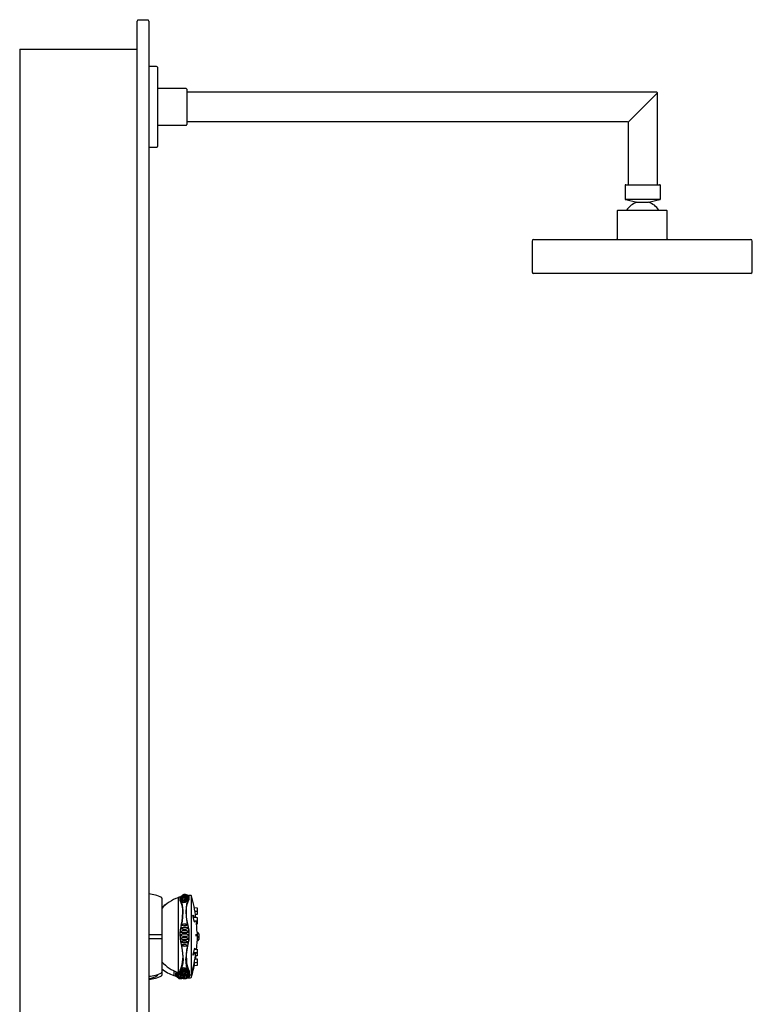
# Model space of a CAD drawing. Header units: millimetres. Extents: x 0 to 0.5, y -0.02 to 1.32.
# Tile 3 of 3: x 0 to 0.5, y 0.65 to 1.32. Entities that reach past the tile are written whole.
import ezdxf

# ---------------------------------------------------------------- set-up
doc = ezdxf.new("R2010")
doc.units = ezdxf.units.MM
doc.header["$LTSCALE"] = 0.6
doc.layers.add('BLOCKS', color=3, linetype='Continuous')

msp = doc.modelspace()

# ---------------------------------------------------------------- linework, layer by layer
at = {"layer": 'BLOCKS'}
for p, q in [((0.0805, 1.32), (0.08, 1.319)), ((0.0805, 1.32), (0.0875, 1.32)), ((0.088, 1.319), (0.0875, 1.32)), ((0.08, 1.315), (0.08, 1.319)), ((0.08, -0.015), (0.08, 1.315)), ((0.088, 1.319), (0.088, 1.315)), ((0.088, 1.315), (0.088, -0.015)), ((0, 1.3), (0.08, 1.3)), ((0, 1.3), (0, 0)), ((0.09326, 1.28816), (0.08826, 1.28816)), ((0.09376, 1.28766), (0.09376, 1.23366)), ((0.11326, 1.27316), (0.09426, 1.27316)), ((0.11376, 1.27266), (0.11376, 1.24866)), ((0.43376, 1.27066), (0.11426, 1.27066)), ((0.43426, 1.27016), (0.41426, 1.25016)), ((0.43426, 1.20766), (0.43426, 1.27016)), ((0.09426, 1.24816), (0.11326, 1.24816)), ((0.11426, 1.25066), (0.41376, 1.25066)), ((0.41426, 1.25016), (0.41426, 1.20766)), ((0.08826, 1.23316), (0.09326, 1.23316)), ((0.41226, 1.20716), (0.41226, 1.19806)), ((0.41276, 1.20766), (0.43576, 1.20766)), ((0.43626, 1.19806), (0.43626, 1.20716)), ((0.41265, 1.19757), (0.42034, 1.19578)), ((0.42426, 1.19757), (0.41265, 1.19757)), ((0.42034, 1.19578), (0.42818, 1.19578)), ((0.43587, 1.19757), (0.42426, 1.19757)), ((0.42818, 1.19578), (0.43587, 1.19757)), ((0.40689, 1.18989), (0.40689, 1.17089)), ((0.40739, 1.19039), (0.44039, 1.19039)), ((0.44089, 1.17089), (0.44089, 1.18989)), ((0.34889, 1.16939), (0.34889, 1.14839)), ((0.34989, 1.17039), (0.49789, 1.17039)), ((0.49889, 1.14839), (0.49889, 1.16939)), ((0.49789, 1.14739), (0.34989, 1.14739)), ((0.11474, 0.72402), (0.11502, 0.72382)), ((0.11692, 0.66841), (0.11692, 0.72371)), ((0.09686, 0.72233), (0.09686, 0.67182)), ((0.10781, 0.72253), (0.10781, 0.69707)), ((0.11502, 0.72179), (0.1144, 0.72028)), ((0.11469, 0.71992), (0.1153, 0.7215)), ((0.1189, 0.71584), (0.12078, 0.7157)), ((0.12065, 0.71319), (0.1194, 0.71322)), ((0.12065, 0.71117), (0.11973, 0.71119)), ((0.1144, 0.70353), (0.11502, 0.70035)), ((0.1153, 0.70036), (0.11469, 0.70354)), ((0.11822, 0.70921), (0.12075, 0.70906)), ((0.11879, 0.70973), (0.11879, 0.70973)), ((0.12068, 0.70655), (0.11886, 0.70656)), ((0.12068, 0.70453), (0.12051, 0.70453)), ((0.10781, 0.69707), (0.10781, 0.67162)), ((0.12079, 0.69912), (0.12079, 0.69502)), ((0.12079, 0.69912), (0.12079, 0.69707)), ((0.12079, 0.69707), (0.12079, 0.69502)), ((0.12194, 0.69797), (0.12194, 0.69617)), ((0.11502, 0.69379), (0.1144, 0.69061)), ((0.11469, 0.69061), (0.1153, 0.69379)), ((0.12079, 0.6952), (0.12079, 0.693)), ((0.12079, 0.69502), (0.12079, 0.693)), ((0.12194, 0.69595), (0.12194, 0.69415)), ((0.12075, 0.68508), (0.11822, 0.68494)), ((0.11879, 0.68442), (0.11879, 0.68442)), ((0.11886, 0.68758), (0.12068, 0.68759)), ((0.11318, 0.68111), (0.11318, 0.68102)), ((0.1194, 0.68092), (0.12065, 0.68095)), ((0.12075, 0.68306), (0.11974, 0.683)), ((0.09396, 0.67029), (0.09396, 0.6698)), ((0.09686, 0.67182), (0.09686, 0.6698)), ((0.10491, 0.67284), (0.10491, 0.6696)), ((0.11502, 0.67236), (0.1144, 0.67386)), ((0.11462, 0.67003), (0.11502, 0.67033)), ((0.11469, 0.67422), (0.1153, 0.67264)), ((0.11109, 0.6693), (0.11109, 0.6693)), ((0.11156, 0.66789), (0.11152, 0.6679)), ((0.11156, 0.66789), (0.11212, 0.66831)), ((0.11255, 0.66928), (0.1124, 0.66859)), ((0.11353, 0.66936), (0.11353, 0.66805)), ((0.11401, 0.66841), (0.11401, 0.66969))]:
    msp.add_line(p, q, dxfattribs=at)
at = {"layer": 'BLOCKS', "flags": 128}
for points in [[(0.11042, 0.72225), (0.10977, 0.72206), (0.10948, 0.72201), (0.10937, 0.72201), (0.10935, 0.72202), (0.10934, 0.72205), (0.10934, 0.72206), (0.10983, 0.72269), (0.11047, 0.72322), (0.11122, 0.7236), (0.11204, 0.72382), (0.11288, 0.72387), (0.11372, 0.72374), (0.11451, 0.72344), (0.11518, 0.723)], [(0.10949, 0.72273), (0.10997, 0.72331), (0.11058, 0.7238), (0.11129, 0.72416), (0.11205, 0.72437), (0.11285, 0.72442), (0.11363, 0.7243), (0.11438, 0.72403), (0.11514, 0.72356)], [(0.10998, 0.72344), (0.11026, 0.72379), (0.1108, 0.72421), (0.11141, 0.72453), (0.11207, 0.72471), (0.11276, 0.72475), (0.11344, 0.72465), (0.11409, 0.72442), (0.11474, 0.72402)], [(0.11089, 0.72426), (0.11111, 0.72444), (0.11158, 0.72469), (0.1121, 0.72484), (0.11263, 0.72487), (0.11316, 0.72479), (0.11366, 0.72459), (0.11371, 0.72456)], [(0.11502, 0.72382), (0.11514, 0.72357), (0.11523, 0.72289), (0.11509, 0.72203), (0.11502, 0.72179)], [(0.11502, 0.72382), (0.11508, 0.72381), (0.11513, 0.72379), (0.11518, 0.72377), (0.11522, 0.72373), (0.11525, 0.72369), (0.11528, 0.72364), (0.11529, 0.72359), (0.1153, 0.72353)], [(0.10993, 0.71913), (0.10928, 0.72064)], [(0.11012, 0.71959), (0.10944, 0.72107), (0.10931, 0.72232), (0.10956, 0.72304), (0.10998, 0.72344)], [(0.11066, 0.72146), (0.10996, 0.72128), (0.10965, 0.72124), (0.10953, 0.72125), (0.1095, 0.72127), (0.10949, 0.7213), (0.1095, 0.72134), (0.10998, 0.72189), (0.11059, 0.72236), (0.1113, 0.72269), (0.11206, 0.72289), (0.11285, 0.72294), (0.11363, 0.72283), (0.11437, 0.72258), (0.115, 0.72221)], [(0.10995, 0.72279), (0.10965, 0.72271), (0.10953, 0.7227), (0.1095, 0.72271), (0.10949, 0.72272), (0.10949, 0.72273)], [(0.11105, 0.72051), (0.11033, 0.72036), (0.11001, 0.72034), (0.10988, 0.72037), (0.10985, 0.7204), (0.10984, 0.72044), (0.10985, 0.72049), (0.11072, 0.72128), (0.11192, 0.72175), (0.11261, 0.72182), (0.11331, 0.72175), (0.114, 0.72155), (0.11461, 0.72123)], [(0.10993, 0.70354), (0.11056, 0.70648), (0.11093, 0.70925), (0.1111, 0.71265), (0.11099, 0.71502), (0.11064, 0.71719), (0.10993, 0.71913)], [(0.11006, 0.72355), (0.11004, 0.72354), (0.11001, 0.72351), (0.10998, 0.72348), (0.10996, 0.72344), (0.10995, 0.72342)], [(0.11134, 0.7129), (0.11132, 0.71391), (0.11092, 0.71739), (0.11012, 0.71959)], [(0.11155, 0.71938), (0.11084, 0.71927), (0.11067, 0.71927), (0.11054, 0.7193), (0.11042, 0.71935), (0.1104, 0.71939), (0.11039, 0.71943), (0.1104, 0.7195), (0.11098, 0.72006), (0.11185, 0.72044), (0.11238, 0.72051), (0.11295, 0.72048), (0.11352, 0.72033), (0.11401, 0.72007)], [(0.11042, 0.72225), (0.11121, 0.72276), (0.11212, 0.72303), (0.11307, 0.72306), (0.11399, 0.72282)], [(0.11066, 0.72146), (0.11136, 0.72184), (0.11214, 0.72206), (0.11295, 0.72209), (0.11375, 0.72194)], [(0.11105, 0.72051), (0.11158, 0.72075), (0.11216, 0.7209), (0.11276, 0.72093), (0.11336, 0.72085)], [(0.11155, 0.71938), (0.11218, 0.71957), (0.11286, 0.71956)], [(0.11401, 0.72007), (0.11404, 0.72004), (0.11407, 0.72), (0.11408, 0.71995), (0.11407, 0.7199), (0.11404, 0.71985), (0.11392, 0.71977), (0.11378, 0.71971), (0.1136, 0.71966), (0.11286, 0.71956), (0.11286, 0.71956)], [(0.1144, 0.72028), (0.11367, 0.71817), (0.11328, 0.71556), (0.11318, 0.71308), (0.11334, 0.7096), (0.11388, 0.70581), (0.1144, 0.70353)], [(0.11461, 0.72123), (0.11464, 0.72119), (0.11465, 0.72115), (0.11464, 0.72111), (0.11461, 0.72107), (0.11447, 0.721), (0.11413, 0.72092), (0.11336, 0.72085)], [(0.11351, 0.71282), (0.11366, 0.71585), (0.11418, 0.71855), (0.11469, 0.71992)], [(0.115, 0.72221), (0.11501, 0.72219), (0.11502, 0.72216), (0.11501, 0.72212), (0.11498, 0.72209), (0.11484, 0.72204), (0.1145, 0.72198), (0.11375, 0.72194)], [(0.11518, 0.723), (0.11519, 0.72298), (0.11518, 0.72295), (0.11515, 0.72293), (0.11503, 0.72289), (0.11471, 0.72285), (0.11399, 0.72282)], [(0.1153, 0.7215), (0.11551, 0.72261), (0.1153, 0.72353)], [(0.11012, 0.70353), (0.11015, 0.70364), (0.11077, 0.70651), (0.11116, 0.70935), (0.11134, 0.7129)], [(0.11469, 0.70354), (0.11419, 0.70577), (0.11367, 0.70938), (0.11351, 0.71286)], [(0.11883, 0.70985), (0.11857, 0.71031), (0.11812, 0.7106), (0.11801, 0.71053), (0.118, 0.71048), (0.11799, 0.71044), (0.11799, 0.71043)], [(0.11883, 0.70665), (0.11857, 0.70761), (0.11812, 0.70966), (0.11801, 0.71023), (0.118, 0.71037), (0.11799, 0.71042), (0.11799, 0.71043)], [(0.12091, 0.71406), (0.12089, 0.71381), (0.12087, 0.71353), (0.12086, 0.71338), (0.12085, 0.71335), (0.12085, 0.71333), (0.12084, 0.71331), (0.12082, 0.71327), (0.12078, 0.71323), (0.12072, 0.7132), (0.12065, 0.71319)], [(0.12091, 0.71204), (0.12089, 0.71179), (0.12087, 0.71151), (0.12086, 0.71136), (0.12085, 0.71133), (0.12085, 0.71131), (0.12084, 0.71129), (0.12082, 0.71125), (0.12078, 0.71121), (0.12072, 0.71118), (0.12065, 0.71117)], [(0.12077, 0.7157), (0.12084, 0.71568), (0.12089, 0.71565), (0.12093, 0.71561), (0.12095, 0.71558), (0.12096, 0.71555), (0.12096, 0.71555)], [(0.12088, 0.71364), (0.12089, 0.71363), (0.12093, 0.71359), (0.12095, 0.71356), (0.12096, 0.71353), (0.12096, 0.71353)], [(0.12096, 0.71555), (0.12096, 0.71553), (0.12096, 0.71552), (0.12096, 0.7155), (0.12097, 0.71545), (0.12096, 0.71525), (0.12095, 0.71495), (0.12093, 0.71457), (0.12091, 0.71417), (0.12091, 0.71406)], [(0.12096, 0.71353), (0.12096, 0.71351), (0.12096, 0.7135), (0.12096, 0.71348), (0.12097, 0.71343), (0.12096, 0.71323), (0.12095, 0.71293), (0.12093, 0.71255), (0.12091, 0.71215), (0.12091, 0.71204)], [(0.10993, 0.70354), (0.10939, 0.70085), (0.10913, 0.69807), (0.10925, 0.69435), (0.10993, 0.69061)], [(0.11012, 0.69061), (0.10944, 0.69425), (0.10931, 0.69807), (0.10956, 0.70081), (0.11012, 0.70353)], [(0.11155, 0.70349), (0.11084, 0.70353), (0.11067, 0.70359), (0.11054, 0.70367), (0.11042, 0.70381), (0.1104, 0.70389), (0.11039, 0.70397), (0.1104, 0.70406), (0.11042, 0.70414), (0.11054, 0.7043), (0.11067, 0.7044), (0.11084, 0.70449), (0.11087, 0.70449)], [(0.11086, 0.7045), (0.11091, 0.70451), (0.11127, 0.7046), (0.11169, 0.70466), (0.11215, 0.7047), (0.11261, 0.7047), (0.11308, 0.70469), (0.11355, 0.70464), (0.11378, 0.70455), (0.11392, 0.70445), (0.11404, 0.7043), (0.11407, 0.70422), (0.11408, 0.70413), (0.11407, 0.70405), (0.11404, 0.70397), (0.11392, 0.70381), (0.11378, 0.70371), (0.1136, 0.70364), (0.11286, 0.70354), (0.11286, 0.70354)], [(0.11155, 0.70349), (0.11218, 0.70354), (0.11286, 0.70354)], [(0.11903, 0.70916), (0.11898, 0.7094), (0.11883, 0.70985)], [(0.11911, 0.70606), (0.11898, 0.70623), (0.11883, 0.70665)], [(0.11911, 0.70606), (0.11921, 0.7061), (0.11929, 0.70637)], [(0.11929, 0.70637), (0.1193, 0.70647), (0.11931, 0.70656)], [(0.12096, 0.70827), (0.12096, 0.70822), (0.12096, 0.70782), (0.12094, 0.70742), (0.12092, 0.70708), (0.1209, 0.70683), (0.12088, 0.70674), (0.12087, 0.70669), (0.12085, 0.70666), (0.12082, 0.70662), (0.12077, 0.70658), (0.1207, 0.70656), (0.12068, 0.70656)], [(0.12096, 0.70625), (0.12096, 0.7062), (0.12096, 0.7058), (0.12094, 0.7054), (0.12092, 0.70506), (0.1209, 0.70481), (0.12088, 0.70472), (0.12087, 0.70467), (0.12085, 0.70464), (0.12082, 0.7046), (0.12077, 0.70456), (0.1207, 0.70454), (0.12068, 0.70454)], [(0.12075, 0.70906), (0.12077, 0.70906), (0.12084, 0.70904), (0.12089, 0.709), (0.12091, 0.70897), (0.12093, 0.70894), (0.12094, 0.70891), (0.12095, 0.70888), (0.12096, 0.7088), (0.12096, 0.70855), (0.12096, 0.70827)], [(0.12091, 0.70695), (0.12091, 0.70695), (0.12093, 0.70692), (0.12094, 0.70689), (0.12095, 0.70686), (0.12096, 0.70678), (0.12096, 0.70653), (0.12096, 0.70625)], [(0.09686, 0.69725), (0.09556, 0.69725), (0.09452, 0.69725), (0.09347, 0.69726), (0.0924, 0.69726), (0.09131, 0.69726), (0.09022, 0.69726), (0.08911, 0.69726), (0.088, 0.69726)], [(0.11042, 0.69649), (0.10977, 0.69659), (0.10948, 0.69677), (0.10937, 0.69691), (0.10935, 0.69699), (0.10934, 0.69707), (0.10935, 0.69715), (0.10937, 0.69723), (0.10948, 0.69738), (0.10977, 0.69755), (0.11042, 0.69765)], [(0.11066, 0.69882), (0.10996, 0.6989), (0.10965, 0.69906), (0.10953, 0.6992), (0.1095, 0.69928), (0.10949, 0.69937), (0.1095, 0.69945), (0.10953, 0.69954), (0.10965, 0.69969), (0.10996, 0.69987), (0.11066, 0.69998)], [(0.11105, 0.70116), (0.11033, 0.70121), (0.11001, 0.70136), (0.10988, 0.7015), (0.10985, 0.70158), (0.10984, 0.70167), (0.10985, 0.70175), (0.10988, 0.70184), (0.11001, 0.702), (0.11033, 0.70218), (0.11046, 0.70221)], [(0.11399, 0.69767), (0.11307, 0.69767), (0.11212, 0.69767), (0.11121, 0.69767), (0.11042, 0.69765)], [(0.11045, 0.70222), (0.11049, 0.70223), (0.11098, 0.70231), (0.11154, 0.70236), (0.11213, 0.7024), (0.11275, 0.7024), (0.11336, 0.70239), (0.11337, 0.70239)], [(0.11375, 0.70004), (0.11295, 0.70006), (0.11214, 0.70006), (0.11136, 0.70003), (0.11066, 0.69998)], [(0.11066, 0.69882), (0.11136, 0.69885), (0.11214, 0.69886), (0.11295, 0.69887), (0.11375, 0.69886)], [(0.11105, 0.70116), (0.11158, 0.7012), (0.11216, 0.70123), (0.11276, 0.70123), (0.11336, 0.70122)], [(0.11337, 0.70239), (0.11413, 0.70231), (0.11447, 0.70214), (0.11461, 0.70198), (0.11464, 0.7019), (0.11465, 0.70181), (0.11464, 0.70172), (0.11461, 0.70164), (0.11447, 0.70148), (0.11413, 0.70131), (0.11336, 0.70122)], [(0.11375, 0.70004), (0.1145, 0.69995), (0.11485, 0.69977), (0.11498, 0.69962), (0.11501, 0.69953), (0.11502, 0.69945), (0.11501, 0.69936), (0.11498, 0.69928), (0.11484, 0.69912), (0.1145, 0.69895), (0.11375, 0.69886)], [(0.11399, 0.69767), (0.11471, 0.69757), (0.11503, 0.69739), (0.11515, 0.69724), (0.11518, 0.69716), (0.11519, 0.69707), (0.11518, 0.69699), (0.11515, 0.69691), (0.11503, 0.69676), (0.11471, 0.69658), (0.11399, 0.69648)], [(0.11502, 0.70035), (0.11514, 0.69924), (0.11523, 0.69681), (0.11509, 0.69439), (0.11502, 0.69379)], [(0.1153, 0.69379), (0.11551, 0.69672), (0.1153, 0.70036)], [(0.1201, 0.69753), (0.12008, 0.69735), (0.12008, 0.69714), (0.12008, 0.69692), (0.12009, 0.69672), (0.12011, 0.69656), (0.12013, 0.69646), (0.12016, 0.69642), (0.12018, 0.69646), (0.1202, 0.69657), (0.12022, 0.69673), (0.12023, 0.69694), (0.12023, 0.69715), (0.12022, 0.69736), (0.12021, 0.69754), (0.12019, 0.69766), (0.12016, 0.69772), (0.12014, 0.6977), (0.12011, 0.69762), (0.1201, 0.69753)], [(0.088, 0.69486), (0.08911, 0.69486), (0.09022, 0.69486), (0.09131, 0.69486), (0.0924, 0.69486), (0.09347, 0.69487), (0.09452, 0.69487), (0.09556, 0.69487), (0.09686, 0.69488)], [(0.11066, 0.69416), (0.10996, 0.69428), (0.10965, 0.69446), (0.10953, 0.69461), (0.1095, 0.69469), (0.10949, 0.69478), (0.1095, 0.69486), (0.10953, 0.69494), (0.10965, 0.69509), (0.10996, 0.69525), (0.11066, 0.69532)], [(0.11108, 0.69183), (0.11033, 0.69196), (0.11001, 0.69215), (0.10988, 0.6923), (0.10985, 0.69239), (0.10984, 0.69248), (0.10985, 0.69256), (0.10988, 0.69264), (0.11001, 0.69279), (0.11033, 0.69293), (0.11105, 0.69299)], [(0.10993, 0.69061), (0.11071, 0.68675), (0.11109, 0.68244), (0.11111, 0.68141)], [(0.11134, 0.68124), (0.11132, 0.68229), (0.11092, 0.68669), (0.11012, 0.69061)], [(0.11087, 0.68965), (0.11084, 0.68965), (0.11067, 0.68974), (0.11054, 0.68985), (0.11042, 0.69), (0.1104, 0.69009), (0.11039, 0.69017), (0.1104, 0.69026), (0.11042, 0.69033), (0.11054, 0.69047), (0.11067, 0.69056), (0.11084, 0.69062), (0.11155, 0.69066), (0.11155, 0.69066)], [(0.11042, 0.69649), (0.11121, 0.69648), (0.11212, 0.69647), (0.11307, 0.69647), (0.11399, 0.69648)], [(0.11375, 0.69529), (0.11295, 0.69528), (0.11214, 0.69528), (0.11136, 0.6953), (0.11066, 0.69532)], [(0.11066, 0.69416), (0.11136, 0.69411), (0.11214, 0.69409), (0.11295, 0.69409), (0.11375, 0.6941)], [(0.11336, 0.69293), (0.11276, 0.69291), (0.11216, 0.69292), (0.11158, 0.69294), (0.11105, 0.69299)], [(0.11337, 0.69176), (0.11335, 0.69176), (0.11275, 0.69174), (0.11214, 0.69175), (0.11155, 0.69178), (0.11108, 0.69183)], [(0.11286, 0.69061), (0.11219, 0.6906), (0.11155, 0.69066)], [(0.11286, 0.69061), (0.1136, 0.69051), (0.11378, 0.69043), (0.11392, 0.69033), (0.11404, 0.69018), (0.11407, 0.6901), (0.11408, 0.69001), (0.11407, 0.68993), (0.11404, 0.68985), (0.11392, 0.6897), (0.11378, 0.6896), (0.1136, 0.68953), (0.11351, 0.68952)], [(0.1144, 0.69061), (0.11367, 0.68716), (0.11328, 0.68376), (0.11318, 0.68111)], [(0.11336, 0.69293), (0.11413, 0.69283), (0.11447, 0.69266), (0.11461, 0.69251), (0.11464, 0.69243), (0.11465, 0.69234), (0.11464, 0.69225), (0.11461, 0.69216), (0.11447, 0.69201), (0.11413, 0.69184), (0.11337, 0.69176)], [(0.11351, 0.68129), (0.1136, 0.68388), (0.11397, 0.68713), (0.11469, 0.69061)], [(0.11375, 0.69529), (0.1145, 0.69519), (0.11485, 0.69502), (0.11498, 0.69487), (0.11501, 0.69478), (0.11502, 0.6947), (0.11501, 0.69461), (0.11498, 0.69452), (0.11484, 0.69437), (0.1145, 0.6942), (0.11375, 0.6941)], [(0.11351, 0.68951), (0.1135, 0.6895), (0.11307, 0.68946), (0.11261, 0.68944), (0.11215, 0.68945), (0.1117, 0.68948), (0.11128, 0.68955), (0.11092, 0.68963), (0.11087, 0.68965)], [(0.11883, 0.6875), (0.11857, 0.68653), (0.11812, 0.68448), (0.11801, 0.68391), (0.118, 0.68378), (0.11799, 0.68373), (0.11799, 0.68371)], [(0.11883, 0.6843), (0.11857, 0.68384), (0.11812, 0.68355), (0.11801, 0.68362), (0.118, 0.68367), (0.11799, 0.6837), (0.11799, 0.68371)], [(0.11911, 0.68809), (0.11898, 0.68792), (0.11883, 0.6875)], [(0.11903, 0.68498), (0.11898, 0.68475), (0.11883, 0.6843)], [(0.11911, 0.68809), (0.11921, 0.68805), (0.11929, 0.68777)], [(0.11929, 0.68777), (0.1193, 0.68768), (0.11931, 0.68758)], [(0.12068, 0.68759), (0.1207, 0.68759), (0.12077, 0.68757), (0.12081, 0.68754), (0.12084, 0.6875), (0.12086, 0.68747), (0.12087, 0.68745), (0.12088, 0.68741), (0.1209, 0.68733), (0.12092, 0.68708), (0.12094, 0.68675), (0.12095, 0.68641)], [(0.12095, 0.68641), (0.12095, 0.68636), (0.12096, 0.68596), (0.12096, 0.68561), (0.12096, 0.68537), (0.12095, 0.68528), (0.12094, 0.68524), (0.12092, 0.68519), (0.12089, 0.68515), (0.12084, 0.68511), (0.12077, 0.68508), (0.12075, 0.68508)], [(0.12095, 0.68439), (0.12095, 0.68434), (0.12096, 0.68394), (0.12096, 0.68359), (0.12096, 0.68335), (0.12095, 0.68326), (0.12094, 0.68322), (0.12092, 0.68317), (0.12089, 0.68313), (0.12084, 0.68309), (0.12077, 0.68306), (0.12075, 0.68306)], [(0.12091, 0.68517), (0.12092, 0.68506), (0.12094, 0.68473), (0.12095, 0.68439)], [(0.10993, 0.67482), (0.11071, 0.67699), (0.11109, 0.68042), (0.11111, 0.68141)], [(0.11134, 0.68124), (0.11132, 0.68023), (0.11092, 0.67676), (0.11012, 0.67456)], [(0.1144, 0.67386), (0.11367, 0.67597), (0.11328, 0.67858), (0.11318, 0.68102)], [(0.11351, 0.68132), (0.11366, 0.67829), (0.11418, 0.67559), (0.11469, 0.67422)], [(0.12085, 0.68082), (0.12085, 0.68081), (0.12085, 0.68079), (0.12086, 0.68077), (0.12086, 0.68073), (0.12091, 0.68015), (0.12095, 0.67908), (0.12096, 0.67881), (0.12096, 0.67865), (0.12096, 0.67863), (0.12096, 0.67861), (0.12095, 0.67858), (0.12093, 0.67854), (0.1209, 0.6785), (0.12084, 0.67846), (0.12077, 0.67845), (0.1189, 0.6783)], [(0.12089, 0.6785), (0.12095, 0.67706), (0.12096, 0.67679), (0.12096, 0.67663), (0.12096, 0.67661), (0.12096, 0.67659), (0.12095, 0.67656), (0.12093, 0.67652), (0.1209, 0.67648), (0.12084, 0.67644), (0.12077, 0.67643), (0.1189, 0.67628)], [(0.12065, 0.68095), (0.12072, 0.68094), (0.12077, 0.68092), (0.12081, 0.68088), (0.12083, 0.68085), (0.12085, 0.68082), (0.12085, 0.68082)], [(0.10662, 0.66921), (0.10648, 0.66934), (0.10622, 0.67006), (0.10635, 0.67127), (0.10669, 0.67204)], [(0.10694, 0.67194), (0.10654, 0.67105), (0.1064, 0.6698), (0.10666, 0.66909), (0.10707, 0.66868)], [(0.11227, 0.66912), (0.1116, 0.66868), (0.11081, 0.66839), (0.10998, 0.66826), (0.10913, 0.6683), (0.10832, 0.66852), (0.10757, 0.66891), (0.10693, 0.66943), (0.10642, 0.67009)], [(0.10644, 0.67005), (0.10643, 0.67008), (0.10644, 0.6701), (0.10647, 0.67011), (0.10658, 0.67012), (0.10686, 0.67006), (0.10752, 0.66987)], [(0.11142, 0.66953), (0.11072, 0.66929), (0.10994, 0.66919), (0.10916, 0.66923), (0.10839, 0.66943), (0.10769, 0.66977), (0.10708, 0.67023), (0.10658, 0.6708)], [(0.10662, 0.67075), (0.1066, 0.67078), (0.10659, 0.67082), (0.1066, 0.67085), (0.10663, 0.67087), (0.10675, 0.67089), (0.10706, 0.67084), (0.10776, 0.67066)], [(0.10698, 0.67159), (0.10695, 0.67164), (0.10694, 0.67168), (0.10695, 0.67172), (0.10698, 0.67175), (0.1071, 0.67178), (0.10742, 0.67177)], [(0.11023, 0.67039), (0.10952, 0.67031), (0.10883, 0.67042), (0.10814, 0.67067), (0.10749, 0.67107), (0.10694, 0.67164)], [(0.10768, 0.67171), (0.10781, 0.67169)], [(0.11055, 0.67013), (0.11005, 0.67004), (0.10924, 0.67007), (0.10846, 0.67028), (0.10776, 0.67066)], [(0.10952, 0.67122), (0.10939, 0.67136), (0.10913, 0.67208), (0.10925, 0.6733), (0.10993, 0.67482)], [(0.11012, 0.67456), (0.10944, 0.67307), (0.10931, 0.67182), (0.10956, 0.67111), (0.10998, 0.6707)], [(0.10934, 0.67208), (0.10934, 0.6721), (0.10935, 0.67212), (0.10937, 0.67213), (0.10948, 0.67214), (0.10977, 0.67208), (0.11042, 0.67189)], [(0.11518, 0.67114), (0.1145, 0.6707), (0.11372, 0.67041), (0.11288, 0.67028), (0.11204, 0.67032), (0.11122, 0.67054), (0.11048, 0.67093), (0.10983, 0.67145), (0.10934, 0.67208)], [(0.1095, 0.67281), (0.10949, 0.67284), (0.1095, 0.67287), (0.10953, 0.67289), (0.10965, 0.67291), (0.10996, 0.67286), (0.11066, 0.67268)], [(0.10949, 0.67142), (0.10949, 0.67142), (0.1095, 0.67144), (0.10953, 0.67144), (0.10965, 0.67143), (0.10995, 0.67136)], [(0.11502, 0.67051), (0.11438, 0.67011), (0.11363, 0.66984), (0.11285, 0.66973), (0.11206, 0.66978), (0.11129, 0.66998), (0.11059, 0.67034), (0.10997, 0.67083), (0.10949, 0.67142)], [(0.115, 0.67193), (0.11436, 0.67157), (0.11363, 0.67131), (0.11285, 0.67121), (0.11206, 0.67125), (0.1113, 0.67145), (0.11059, 0.67179), (0.10998, 0.67225), (0.1095, 0.67281)], [(0.10986, 0.67364), (0.10985, 0.67366), (0.10984, 0.6737), (0.10985, 0.67374), (0.10988, 0.67377), (0.11001, 0.6738), (0.11033, 0.67379), (0.11105, 0.67364)], [(0.11461, 0.67292), (0.11367, 0.67248), (0.11242, 0.67233), (0.11173, 0.67244), (0.11104, 0.67269), (0.1104, 0.67309), (0.10986, 0.67364)], [(0.11006, 0.67059), (0.11004, 0.67061), (0.11001, 0.67063), (0.10998, 0.67066), (0.10996, 0.6707), (0.10995, 0.67073)], [(0.11462, 0.67003), (0.11409, 0.66972), (0.11344, 0.66949), (0.11276, 0.66939), (0.11208, 0.66944), (0.11141, 0.66962), (0.1108, 0.66993), (0.11026, 0.67036), (0.10998, 0.6707)], [(0.11042, 0.67463), (0.1104, 0.67466), (0.11039, 0.67471), (0.1104, 0.67476), (0.11042, 0.6748), (0.11054, 0.67485), (0.11067, 0.67487), (0.11084, 0.67487), (0.11155, 0.67477)], [(0.11402, 0.67408), (0.11332, 0.67375), (0.11237, 0.67363), (0.11184, 0.67371), (0.11131, 0.6739), (0.11082, 0.67421), (0.11042, 0.67463)], [(0.11399, 0.67132), (0.11307, 0.67109), (0.11212, 0.67111), (0.11121, 0.67139), (0.11042, 0.67189)], [(0.11375, 0.67221), (0.11295, 0.67206), (0.11214, 0.67209), (0.11136, 0.6723), (0.11066, 0.67268)], [(0.11336, 0.6733), (0.11276, 0.67322), (0.11216, 0.67325), (0.11158, 0.67339), (0.11105, 0.67364)], [(0.11286, 0.67459), (0.11219, 0.67458), (0.11155, 0.67477)], [(0.11286, 0.67459), (0.1136, 0.67449), (0.11378, 0.67444), (0.11392, 0.67438), (0.11404, 0.67429), (0.11407, 0.67424), (0.11408, 0.67419), (0.11407, 0.67415), (0.11404, 0.6741), (0.11402, 0.67408)], [(0.11336, 0.6733), (0.11413, 0.67323), (0.11447, 0.67315), (0.11461, 0.67308), (0.11464, 0.67304), (0.11465, 0.67299), (0.11464, 0.67295), (0.11461, 0.67292)], [(0.11375, 0.67221), (0.1145, 0.67216), (0.11485, 0.67211), (0.11498, 0.67205), (0.11501, 0.67202), (0.11502, 0.67199), (0.11501, 0.67195), (0.115, 0.67193)], [(0.11399, 0.67132), (0.11471, 0.67129), (0.11503, 0.67125), (0.11515, 0.67121), (0.11518, 0.67119), (0.11519, 0.67116), (0.11518, 0.67114)], [(0.11429, 0.67062), (0.1145, 0.67061), (0.11485, 0.67058), (0.11498, 0.67055), (0.11501, 0.67054), (0.11502, 0.67052), (0.11502, 0.67051)], [(0.11438, 0.67012), (0.11447, 0.67011), (0.11461, 0.67009), (0.11464, 0.67008), (0.11465, 0.67007), (0.11462, 0.67003)], [(0.11472, 0.67011), (0.11485, 0.67009), (0.11498, 0.67003), (0.11501, 0.67), (0.11502, 0.66997), (0.11501, 0.66993), (0.115, 0.66991)], [(0.11502, 0.67033), (0.11514, 0.67057), (0.11523, 0.67125), (0.11509, 0.67211), (0.11502, 0.67236)], [(0.11502, 0.67033), (0.11508, 0.67034), (0.11513, 0.67035), (0.11518, 0.67038), (0.11522, 0.67041), (0.11525, 0.67046), (0.11528, 0.6705), (0.11529, 0.67056), (0.1153, 0.67061)], [(0.11502, 0.66831), (0.11514, 0.66855), (0.11523, 0.66923), (0.11509, 0.67013)], [(0.1153, 0.67264), (0.11551, 0.67153), (0.1153, 0.67061)], [(0.1154, 0.67011), (0.11551, 0.66951), (0.1153, 0.66859)], [(0.11211, 0.66849), (0.11147, 0.66809), (0.11073, 0.66782), (0.10994, 0.66771), (0.10915, 0.66776), (0.10839, 0.66796), (0.10768, 0.66832), (0.10707, 0.66881), (0.10657, 0.66942)], [(0.1066, 0.66938), (0.10659, 0.6694), (0.1066, 0.66942), (0.10663, 0.66942), (0.10675, 0.66941), (0.10705, 0.66934)], [(0.10716, 0.66857), (0.10714, 0.66859), (0.10711, 0.66861), (0.10708, 0.66864), (0.10706, 0.66868), (0.10704, 0.66871)], [(0.11175, 0.66804), (0.11119, 0.6677), (0.11054, 0.66747), (0.10986, 0.66737), (0.10917, 0.66742), (0.10851, 0.6676), (0.1079, 0.66791), (0.10736, 0.66834), (0.10707, 0.66868)], [(0.11109, 0.6693), (0.11017, 0.66907), (0.10922, 0.66909), (0.10831, 0.66936), (0.10752, 0.66987)], [(0.1108, 0.66756), (0.11075, 0.66753), (0.11026, 0.66734), (0.10973, 0.66726), (0.10919, 0.66729), (0.10868, 0.66743), (0.1082, 0.66768), (0.10799, 0.66786)], [(0.11371, 0.66959), (0.11366, 0.66955), (0.11316, 0.66936), (0.11263, 0.66928), (0.1121, 0.66931), (0.11158, 0.66945), (0.11111, 0.6697), (0.11089, 0.66988)], [(0.11109, 0.6693), (0.11181, 0.66927), (0.11212, 0.66923), (0.11224, 0.66919), (0.11227, 0.66917), (0.11228, 0.66914), (0.11227, 0.66912)], [(0.11371, 0.66756), (0.11366, 0.66753), (0.11316, 0.66734), (0.11263, 0.66726), (0.1121, 0.66729), (0.11158, 0.66743), (0.11112, 0.66768)], [(0.11502, 0.66831), (0.11474, 0.6681), (0.11409, 0.6677), (0.11344, 0.66747), (0.11276, 0.66737), (0.11208, 0.66742), (0.11141, 0.6676), (0.1112, 0.66771)], [(0.11138, 0.6686), (0.1116, 0.66859), (0.11194, 0.66856), (0.11208, 0.66853), (0.11211, 0.66852), (0.11212, 0.6685), (0.11211, 0.66849)], [(0.11148, 0.6681), (0.11157, 0.66809), (0.1117, 0.66807), (0.11174, 0.66806), (0.11175, 0.66805), (0.11175, 0.66804)], [(0.11429, 0.6686), (0.1145, 0.66859), (0.11485, 0.66856), (0.11498, 0.66853), (0.11501, 0.66852), (0.11503, 0.66849), (0.11438, 0.66809), (0.11363, 0.66782), (0.11285, 0.66771), (0.11206, 0.66776), (0.11156, 0.66789)], [(0.11212, 0.66831), (0.11224, 0.66855), (0.11233, 0.66923), (0.11232, 0.66929)], [(0.11212, 0.66831), (0.11217, 0.66832), (0.11223, 0.66833), (0.11227, 0.66836), (0.11232, 0.66839), (0.11235, 0.66844), (0.11237, 0.66848), (0.11239, 0.66854), (0.1124, 0.66859)], [(0.115, 0.66991), (0.11436, 0.66955), (0.11401, 0.66943)], [(0.11401, 0.6693), (0.11471, 0.66927), (0.11503, 0.66923), (0.11515, 0.66919), (0.11518, 0.66917), (0.11519, 0.66913), (0.1145, 0.66868), (0.11401, 0.6685)], [(0.11438, 0.6681), (0.11447, 0.66809), (0.11461, 0.66807), (0.11464, 0.66806), (0.11465, 0.66805), (0.11465, 0.66804)], [(0.11502, 0.66831), (0.11508, 0.66832), (0.11513, 0.66833), (0.11518, 0.66836), (0.11522, 0.66839), (0.11525, 0.66844), (0.11528, 0.66848), (0.11529, 0.66854), (0.1153, 0.66859)]]:
    msp.add_lwpolyline(points, dxfattribs=at)
at = {"layer": 'BLOCKS'}
for centre, radius, start, end in [((0.08826, 1.28766), 0.0005, 90, 121.20435), ((0.09326, 1.28766), 0.0005, 0, 90), ((0.09426, 1.27366), 0.0005, 180, 270), ((0.11326, 1.27266), 0.0005, 0, 90), ((0.11426, 1.27116), 0.0005, 180, 270), ((0.43376, 1.27016), 0.0005, 0, 90), ((0.09426, 1.24766), 0.0005, 90, 180), ((0.11326, 1.24866), 0.0005, 270, 0), ((0.11426, 1.25016), 0.0005, 90, 180), ((0.41376, 1.25016), 0.0005, 2.1249, 87.72616), ((0.08826, 1.23366), 0.0005, 238.79565, 270), ((0.09326, 1.23366), 0.0005, 270, 0), ((0.41276, 1.20716), 0.0005, 90, 180), ((0.43576, 1.20716), 0.0005, 0, 90), ((0.41276, 1.19806), 0.0005, 180, 256.88403), ((0.42426, 1.18339), 0.013, 107.55006, 147.40613), ((0.42426, 1.18339), 0.013, 32.59387, 72.44994), ((0.43576, 1.19806), 0.0005, 283.11597, 0), ((0.40739, 1.18989), 0.0005, 90, 180), ((0.44039, 1.18989), 0.0005, 0, 90), ((0.34989, 1.16939), 0.001, 90, 180), ((0.40639, 1.17089), 0.0005, 270, 0), ((0.44139, 1.17089), 0.0005, 180, 270), ((0.49789, 1.16939), 0.001, 0, 90), ((0.34989, 1.14839), 0.001, 180, 270), ((0.49789, 1.14839), 0.001, 270, 0), ((0.0862, 0.70114), 0.024, 64.37084, 85.69721), ((0.11681, 0.69707), 0.027, 90.8021, 94.07716), ((0.11644, 0.72357), 0.0005, 16.62293, 90.8021), ((0.02768, 0.69707), 0.09313, 7.42386, 16.62293), ((0.09636, 0.72233), 0.0005, 0, 64.37084), ((0.11681, 0.69707), 0.027, 109.47122, 137.62062), ((0.11391, 0.69505), 0.027, 121.07592, 129.1365), ((0.11681, 0.69707), 0.027, 105.43031, 109.47122), ((0.11206, 0.72153), 0.00291, 148.89628, 197.86436), ((0.02768, 0.69707), 0.09313, 1.26273, 5.84508), ((0.12053, 0.69747), 0.0015, 19.47122, 80.00423), ((0.02768, 0.69505), 0.09313, 355.40357, 358.73727), ((0.12053, 0.69667), 0.0015, 279.99577, 340.52878), ((0.12053, 0.69465), 0.0015, 279.99577, 340.52878), ((0.12053, 0.69545), 0.0015, 19.47122, 23.99926), ((0.02768, 0.69707), 0.09313, 343.37707, 352.57614), ((0.11681, 0.69707), 0.027, 222.37938, 250.22728), ((0.02768, 0.69505), 0.09313, 343.37707, 349.6578), ((0.02768, 0.69505), 0.09313, 351.27876, 352.57614), ((0.0862, 0.693), 0.024, 274.30279, 295.62916), ((0.09636, 0.67182), 0.0005, 295.62916, 0), ((0.11391, 0.69505), 0.027, 230.8635, 250.52878), ((0.11681, 0.69707), 0.027, 250.52878, 254.56969), ((0.11681, 0.69707), 0.027, 265.68946, 269.1979), ((0.11644, 0.67057), 0.0005, 269.1979, 343.37707), ((0.0833, 0.69098), 0.024, 281.30292, 295.62916), ((0.0862, 0.69098), 0.024, 274.30279, 295.62916), ((0.09346, 0.6698), 0.0005, 295.62916, 0), ((0.09636, 0.6698), 0.0005, 295.62916, 0), ((0.11391, 0.69505), 0.027, 250.52878, 254.56969), ((0.11391, 0.69505), 0.027, 265.68946, 269.1979), ((0.11353, 0.66855), 0.0005, 269.1979, 343.37707), ((0.11681, 0.69505), 0.027, 265.68946, 269.1979), ((0.11644, 0.66855), 0.0005, 269.1979, 343.37707)]:
    msp.add_arc(centre, radius, start, end, dxfattribs=at)

doc.saveas('drawing.dxf')
